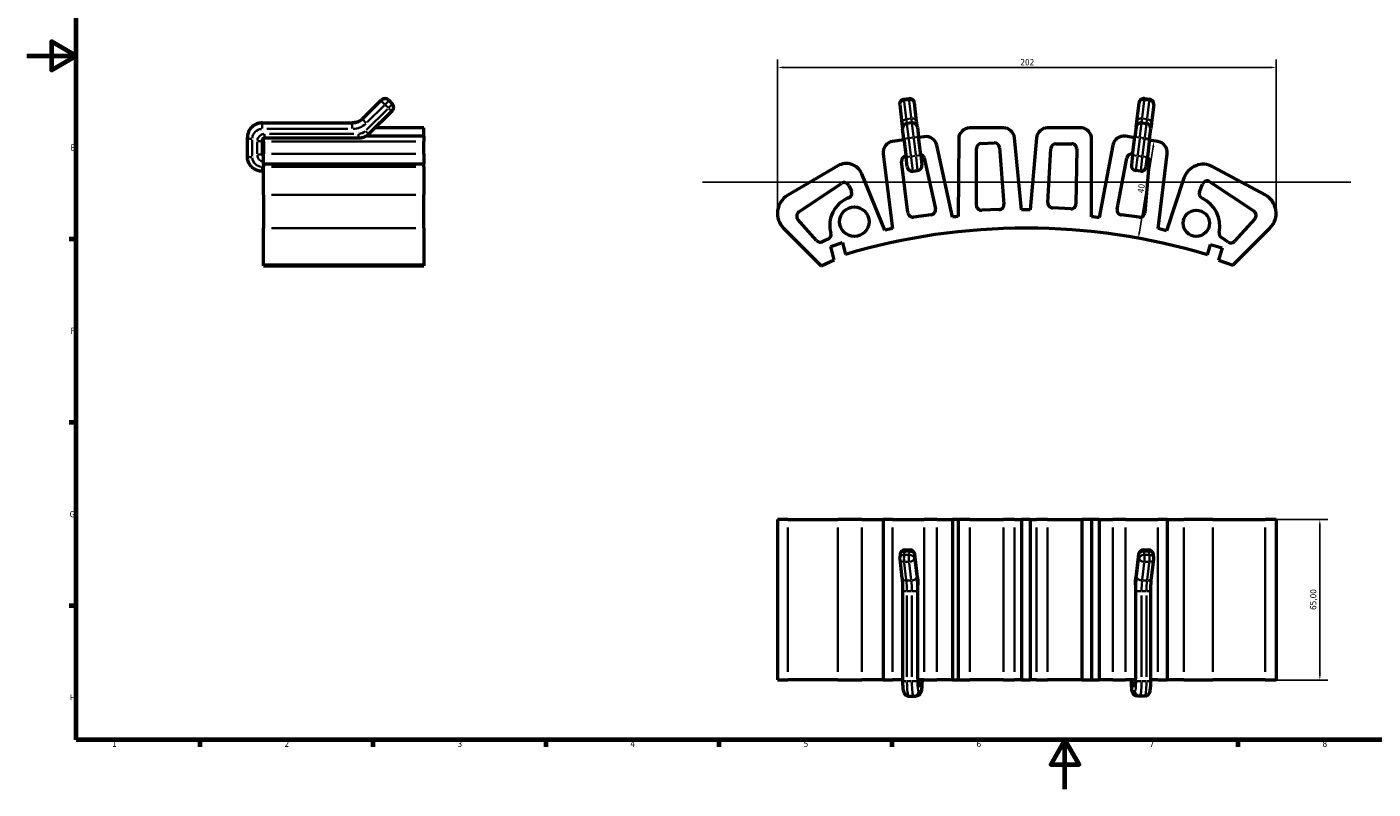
# Model space of a CAD drawing. Header units: millimetres. Extents: x 0 to 897, y 0 to 594.
# Tile 1 of 4: x 0 to 545, y 0 to 309. Entities that reach past the tile are written whole.
import ezdxf

# ---------------------------------------------------------------- set-up
doc = ezdxf.new("R2010")
doc.units = ezdxf.units.MM
for name, color, linetype, lineweight in [('Border (ISO)', 7, 'Continuous', 70), ('Dimension (ISO)', 7, 'Continuous', 25), ('Sketch Geometry (ISO)', 7, 'Continuous', 25), ('Visible (ISO)', 7, 'Continuous', 50), ('Visible Narrow (ISO)', 7, 'Continuous', 35)]:
    doc.layers.add(name, color=color, linetype=linetype, lineweight=lineweight)
doc.styles.add('Note Text (ISO)', font='tahoma.ttf')
doc.dimstyles.new('Default (ISO)', dxfattribs={"dimtxt": 2.5, "dimasz": 2.5, "dimexe": 3.175, "dimexo": 0, "dimgap": 0.762, "dimtad": 1, "dimrnd": 1e-08, "dimzin": 0, "dimtxsty": 'Note Text (ISO)', "dimcen": 0.09, "dimdle": 10, "dimclrd": 256, "dimclre": 256, "dimclrt": 256, "dimazin": 0, "dimtfac": 1.40208, "dimtmove": 0, "dimatfit": 3, "dimfxl": 1, "dimtolj": 1, "dimtzin": 0, "dimlwd": -1, "dimlwe": -1, "dimarcsym": 0})

# ---------------------------------------------------------------- blocks, each defined once
blk = doc.blocks.new('Borders Default Border')
at = {"layer": 'Border (ISO)'}
for p, q in [((20, 222.75), (17.1, 222.75)), ((20, 148.5), (17.1, 148.5)), ((20, 74.25), (17.1, 74.25)), ((70.08, 20), (70.08, 17.1)), ((140.17, 20), (140.17, 17.1)), ((210.25, 20), (210.25, 17.1)), ((280.33, 20), (280.33, 17.1)), ((350.42, 20), (350.42, 17.1)), ((490.58, 20), (490.58, 17.1))]:
    blk.add_line(p, q, dxfattribs=at)
at = {"layer": 'Border (ISO)', "flags": 128}
for points in [[(20, 20), (20, 574), (821, 574), (821, 20), (20, 20)], [(0, 297), (20, 297), (10, 302.77), (10, 291.23), (20, 297)], [(420.5, 0), (420.5, 20), (414.73, 10), (426.27, 10), (420.5, 20)]]:
    blk.add_lwpolyline(points, dxfattribs=at)
at = {"layer": 'Border (ISO)', "color": 232, "true_color": 0xca0064, "char_height": 2.5, "attachment_point": 7, "style": 'Note Text (ISO)'}
for s, insert in [('E', (17.64, 258.63)), ('F', (17.7, 184.38)), ('G', (17.31, 110.08)), ('H', (17.44, 35.88)), ('1', (34.48, 17.1)), ('2', (104.37, 17.1)), ('3', (174.43, 17.05)), ('4', (244.42, 17.1)), ('5', (314.64, 17.05)), ('6', (384.66, 17.05)), ('7', (454.77, 17.1)), ('8', (524.81, 17.04))]:
    blk.add_mtext(s, dxfattribs=dict(at, insert=insert))
blk = doc.blocks.new('*D6')
at = {"layer": 'Defpoints', "color": 0, "transparency": 16777216}
for p in [(451.85, 263.32), (445.48, 223.92), (450.24, 223.15)]:
    blk.add_point(p, dxfattribs=at)
at = {"layer": 'Dimension (ISO)', "transparency": 16777216}
for p, q in [((451.85, 263.32), (459.75, 262.04)), ((456.22, 260.08), (450.64, 225.62)), ((445.48, 223.92), (453.38, 222.65))]:
    blk.add_line(p, q, dxfattribs=at)
for points in [[(455.8, 260.15), (456.63, 260.01), (456.61, 262.55)], [(450.23, 225.69), (451.05, 225.55), (450.24, 223.15)]]:
    blk.add_solid(points, dxfattribs=at)
at = {"layer": 'Dimension (ISO)', "color": 232, "true_color": 0xca0064, "transparency": 16777216, "insert": (449.82, 241.64), "char_height": 2.5, "attachment_point": 1, "rotation": 80.8142, "style": 'Note Text (ISO)'}
blk.add_mtext('\\A1;40', dxfattribs=at)
blk = doc.blocks.new('*D7')
at = {"layer": 'Defpoints', "color": 0, "transparency": 16777216}
for p in [(501.57, 109.18), (501.57, 44.18), (523.73, 44.18)]:
    blk.add_point(p, dxfattribs=at)
at = {"layer": 'Dimension (ISO)', "transparency": 16777216}
for p, q in [((501.57, 109.18), (526.91, 109.18)), ((523.73, 106.68), (523.73, 46.68)), ((501.57, 44.18), (526.91, 44.18))]:
    blk.add_line(p, q, dxfattribs=at)
for points in [[(523.32, 106.68), (524.15, 106.68), (523.73, 109.18)], [(523.32, 46.68), (524.15, 46.68), (523.73, 44.18)]]:
    blk.add_solid(points, dxfattribs=at)
at = {"layer": 'Dimension (ISO)', "color": 232, "true_color": 0xca0064, "transparency": 16777216, "insert": (519.8, 72.55), "char_height": 2.5, "attachment_point": 1, "rotation": 90, "style": 'Note Text (ISO)'}
blk.add_mtext('\\A1;65,00', dxfattribs=at)
blk = doc.blocks.new('*D8')
at = {"layer": 'Defpoints', "color": 0, "transparency": 16777216}
for p in [(304.1, 292.29), (304.1, 234.29), (506.03, 233.21)]:
    blk.add_point(p, dxfattribs=at)
at = {"layer": 'Dimension (ISO)', "transparency": 16777216}
for p, q in [((304.1, 234.29), (304.1, 295.47)), ((506.03, 233.21), (506.03, 295.47)), ((503.53, 292.29), (306.6, 292.29))]:
    blk.add_line(p, q, dxfattribs=at)
for points in [[(306.6, 292.71), (306.6, 291.88), (304.1, 292.29)], [(503.53, 292.71), (503.53, 291.88), (506.03, 292.29)]]:
    blk.add_solid(points, dxfattribs=at)
at = {"layer": 'Dimension (ISO)', "color": 232, "true_color": 0xca0064, "transparency": 16777216, "insert": (402.42, 295.66), "char_height": 2.5, "attachment_point": 1, "style": 'Note Text (ISO)'}
blk.add_mtext('\\A1;202', dxfattribs=at)

msp = doc.modelspace()

# ---------------------------------------------------------------- linework, layer by layer
at = {"layer": 'Sketch Geometry (ISO)'}
msp.add_line((273.731, 245.823), (536.331, 245.823), dxfattribs=at)
at = {"layer": 'Visible (ISO)'}
for p, q in [((136.064, 271.609), (143.65, 279.139)), ((146.468, 279.139), (147.882, 277.735)), ((355.277, 279.462), (357.262, 279.705)), ((452.734, 279.705), (454.72, 279.462)), ((147.882, 274.654), (138.539, 265.379)), ((148.473, 276.315), (148.473, 276.073)), ((353.534, 277.235), (354.453, 269.705)), ((360.409, 270.432), (359.49, 277.962)), ((449.588, 270.432), (450.507, 277.962)), ((456.462, 277.235), (455.543, 269.705)), ((95.301, 269.863), (131.816, 269.863)), ((160.801, 267.826), (141.003, 267.826)), ((160.801, 264.487), (160.801, 267.826)), ((354.453, 269.705), (354.737, 267.379)), ((355.221, 263.408), (354.737, 267.379)), ((358.465, 269.849), (356.48, 269.606)), ((360.692, 268.106), (360.409, 270.432)), ((360.692, 268.106), (361.177, 264.135)), ((395.563, 267.826), (381.959, 267.826)), ((427.365, 267.826), (413.456, 267.826)), ((449.304, 268.106), (448.819, 264.135)), ((449.304, 268.106), (449.588, 270.432)), ((451.531, 269.849), (453.517, 269.606)), ((454.775, 263.408), (455.26, 267.379)), ((455.543, 269.705), (455.26, 267.379)), ((89.301, 263.651), (89.301, 263.893)), ((89.301, 256.242), (89.301, 263.651)), ((95.301, 262.658), (95.301, 257.234)), ((95.801, 262.303), (95.801, 263.505)), ((95.801, 262.303), (95.801, 257.324)), ((134.301, 263.636), (96.301, 263.636)), ((160.801, 264.487), (137.389, 264.487)), ((160.801, 264.429), (160.801, 264.487)), ((160.801, 264.429), (160.801, 262.303)), ((160.801, 257.324), (160.801, 262.303)), ((355.268, 263.028), (350.693, 262.352)), ((355.221, 263.408), (356.126, 255.999)), ((362.081, 256.726), (361.177, 264.135)), ((363.494, 264.244), (361.205, 263.906)), ((377.463, 263.366), (377.209, 231.964)), ((402.912, 234.682), (400.038, 263.772)), ((408.977, 263.731), (406.373, 234.671)), ((431.251, 231.848), (431.251, 263.366)), ((448.78, 263.816), (444.987, 264.429)), ((447.915, 256.726), (448.819, 264.135)), ((454.775, 263.408), (453.871, 255.999)), ((458.133, 262.303), (454.708, 262.857)), ((95.801, 253.085), (95.801, 257.324)), ((160.801, 257.324), (160.801, 253.085)), ((346.887, 257.359), (350.58, 227.105)), ((356.039, 256.492), (356.065, 256.496)), ((362.081, 256.726), (362.566, 252.756)), ((374.993, 231.689), (368.541, 260.77)), ((384.664, 236.421), (384.664, 259.494)), ((386.581, 261.493), (391.838, 261.712)), ((393.915, 259.875), (395.781, 236.917)), ((413.571, 237.547), (414.829, 259.527)), ((416.826, 261.413), (423.254, 261.413)), ((425.254, 259.385), (424.939, 237.024)), ((439.843, 260.817), (434.317, 231.454)), ((447.915, 256.726), (447.43, 252.756)), ((447.767, 257.229), (447.973, 257.2)), ((458.26, 227.06), (461.884, 257.324)), ((95.801, 253.085), (95.801, 252.1)), ((160.801, 253.085), (95.801, 253.085)), ((95.801, 240.692), (95.801, 252.1)), ((160.801, 252.1), (160.801, 253.085)), ((160.801, 252.1), (160.801, 240.692)), ((328.542, 252.453), (308.232, 240.543)), ((356.861, 233.461), (354.322, 254.268)), ((356.61, 252.029), (356.126, 255.999)), ((363.444, 255.645), (368.008, 235.069)), ((441.613, 234.916), (445.521, 255.619)), ((454.66, 254.335), (452.784, 233.445)), ((453.386, 252.029), (453.871, 255.999)), ((501.566, 240.692), (480.413, 252.1)), ((95.801, 250.271), (95.301, 250.271)), ((347.555, 226.348), (338.171, 249.203)), ((358.838, 250.286), (360.823, 250.528)), ((451.159, 250.286), (449.173, 250.528)), ((468.707, 247.457), (461.623, 226.156)), ((479.221, 246.03), (497.077, 234.02)), ((95.801, 240.692), (95.801, 227.201)), ((160.801, 227.201), (160.801, 240.692)), ((312.692, 233.756), (329.977, 245.33)), ((332.915, 244.486), (333.955, 242.165)), ((475.03, 241.925), (476.236, 245.084)), ((393.881, 234.757), (386.758, 234.423)), ((422.836, 235.055), (415.464, 235.436)), ((319.854, 222.184), (312.303, 230.774)), ((366.313, 232.653), (359.103, 231.72)), ((450.539, 231.64), (443.325, 232.561)), ((497.447, 231.023), (489.222, 221.88)), ((95.801, 212.154), (95.801, 227.201)), ((160.801, 227.201), (160.801, 212.154)), ((306.521, 227.201), (321.794, 211.927)), ((350.58, 227.105), (347.555, 226.348)), ((461.623, 226.156), (458.26, 227.06)), ((488.495, 212.154), (503.542, 227.201)), ((324.573, 222.755), (322.175, 221.68)), ((325.647, 219.73), (330.37, 221.438)), ((326.988, 214.388), (325.647, 219.73)), ((330.37, 221.438), (331.592, 216.57)), ((478.178, 216.409), (479.401, 220.588)), ((479.401, 220.588), (484.138, 219.202)), ((484.138, 219.202), (482.675, 214.203)), ((486.619, 221.558), (483.839, 223.428)), ((321.794, 211.927), (326.988, 214.388)), ((482.675, 214.203), (488.495, 212.154)), ((160.801, 212.154), (95.801, 212.154)), ((95.801, 211.927), (95.801, 212.154)), ((95.801, 211.927), (160.801, 211.927)), ((160.801, 212.154), (160.801, 211.927)), ((308.232, 109.182), (304.031, 109.182)), ((304.031, 109.182), (304.031, 44.182)), ((308.232, 109.182), (328.542, 109.182)), ((338.171, 109.182), (328.542, 109.182)), ((338.171, 109.182), (346.854, 109.182)), ((350.693, 109.182), (346.854, 109.182)), ((346.854, 109.182), (346.854, 44.182)), ((350.693, 109.182), (363.494, 109.182)), ((368.541, 109.182), (363.494, 109.182)), ((368.541, 109.182), (374.993, 109.182)), ((377.209, 109.182), (374.993, 109.182)), ((374.993, 109.182), (374.993, 44.182)), ((377.209, 109.182), (377.463, 109.182)), ((377.209, 109.182), (377.209, 44.182)), ((381.959, 109.182), (377.463, 109.182)), ((381.959, 109.182), (395.563, 109.182)), ((400.038, 109.182), (395.563, 109.182)), ((400.038, 109.182), (402.912, 109.182)), ((406.373, 109.182), (402.912, 109.182)), ((402.912, 109.182), (402.912, 44.182)), ((406.373, 109.182), (408.977, 109.182)), ((406.373, 109.182), (406.373, 44.182)), ((413.456, 109.182), (408.977, 109.182)), ((413.456, 109.182), (427.365, 109.182)), ((431.251, 109.182), (427.365, 109.182)), ((427.365, 109.182), (427.365, 44.182)), ((434.317, 109.182), (431.251, 109.182)), ((431.251, 109.182), (431.251, 44.182)), ((434.317, 109.182), (439.843, 109.182)), ((434.317, 109.182), (434.317, 44.182)), ((444.987, 109.182), (439.843, 109.182)), ((444.987, 109.182), (458.133, 109.182)), ((461.916, 109.182), (458.133, 109.182)), ((461.916, 109.182), (468.707, 109.182)), ((461.916, 109.182), (461.916, 44.182)), ((480.413, 109.182), (468.707, 109.182)), ((480.413, 109.182), (501.566, 109.182)), ((506.031, 109.182), (501.566, 109.182)), ((506.031, 109.182), (506.031, 44.182)), ((353.705, 95.094), (353.534, 93.68)), ((353.534, 93.199), (354.453, 85.613)), ((355.69, 96.854), (357.676, 96.854)), ((360.793, 85.751), (359.661, 95.094)), ((450.335, 95.094), (449.203, 85.751)), ((452.321, 96.854), (454.306, 96.854)), ((455.544, 85.613), (456.463, 93.199)), ((456.463, 93.68), (456.291, 95.094)), ((360.949, 44.682), (360.949, 82.682)), ((449.047, 82.682), (449.047, 44.682)), ((354.722, 80.197), (354.722, 43.682)), ((455.274, 43.682), (455.274, 80.197)), ((304.031, 44.182), (308.232, 44.182)), ((328.542, 44.182), (308.232, 44.182)), ((328.542, 44.182), (338.171, 44.182)), ((346.854, 44.182), (338.171, 44.182)), ((346.854, 44.182), (350.693, 44.182)), ((354.722, 44.182), (350.693, 44.182)), ((363.494, 44.182), (360.955, 44.182)), ((362.581, 43.682), (362.581, 44.182)), ((363.494, 44.182), (368.541, 44.182)), ((374.993, 44.182), (368.541, 44.182)), ((374.993, 44.182), (377.209, 44.182)), ((377.463, 44.182), (377.209, 44.182)), ((377.463, 44.182), (381.959, 44.182)), ((395.563, 44.182), (381.959, 44.182)), ((395.563, 44.182), (400.038, 44.182)), ((402.912, 44.182), (400.038, 44.182)), ((402.912, 44.182), (406.373, 44.182)), ((408.977, 44.182), (406.373, 44.182)), ((408.977, 44.182), (413.456, 44.182)), ((427.365, 44.182), (413.456, 44.182)), ((427.365, 44.182), (431.251, 44.182)), ((431.251, 44.182), (434.317, 44.182)), ((439.843, 44.182), (434.317, 44.182)), ((439.843, 44.182), (444.987, 44.182)), ((449.041, 44.182), (444.987, 44.182)), ((447.416, 44.182), (447.416, 43.682)), ((458.133, 44.182), (455.274, 44.182)), ((458.133, 44.182), (461.916, 44.182)), ((468.707, 44.182), (461.916, 44.182)), ((468.707, 44.182), (480.413, 44.182)), ((501.566, 44.182), (480.413, 44.182)), ((501.566, 44.182), (506.031, 44.182)), ((357.207, 37.682), (359.192, 37.682)), ((359.192, 37.682), (360.096, 37.682)), ((450.804, 37.682), (449.9, 37.682)), ((452.79, 37.682), (450.804, 37.682))]:
    msp.add_line(p, q, dxfattribs=at)
for centre, radius in [((335.179, 229.81), 5.973), ((473.691, 229.187), 5.308)]:
    msp.add_circle(centre, radius, dxfattribs=at)
for centre, radius, start, end in [((145.059, 277.719), 2, 45.2118, 134.7882), ((355.519, 277.477), 2, 96.95855, 186.95855), ((357.504, 277.719), 2, 6.95855, 96.95855), ((452.492, 277.719), 2, 83.04145, 173.04145), ((454.477, 277.477), 2, 353.04145, 83.04145), ((146.473, 276.315), 2, 0, 45.2118), ((146.473, 276.073), 2, 314.7882, 0), ((356.722, 267.621), 2, 96.95855, 186.95855), ((358.707, 267.863), 2, 6.95855, 96.95855), ((381.959, 263.33), 4.496, 90, 179.53727), ((395.563, 263.33), 4.496, 5.64359, 90), ((413.456, 263.33), 4.496, 90, 174.87878), ((426.749, 263.366), 4.502, 0, 82.12771), ((451.289, 267.863), 2, 83.04145, 173.04145), ((453.274, 267.621), 2, 353.04145, 83.04145), ((351.351, 257.904), 4.496, 98.40689, 186.95855), ((364.152, 259.796), 4.496, 12.50825, 98.40689), ((444.268, 259.985), 4.502, 80.81421, 169.34225), ((457.414, 257.859), 4.502, 353.17101, 80.81421), ((356.307, 254.51), 2, 97.71216, 186.95855), ((361.491, 255.212), 2, 12.50825, 74.33993), ((386.664, 259.494), 2, 92.38497, 180), ((391.921, 259.713), 2, 4.64612, 92.38497), ((416.826, 259.413), 2, 90, 176.72312), ((423.254, 259.413), 2, 359.19345, 90), ((447.487, 255.248), 2, 81.92971, 169.3097), ((331.946, 246.648), 6.73, 22.32028, 120.38682), ((358.595, 252.271), 2, 186.95855, 276.95855), ((360.581, 252.513), 2, 276.95855, 6.95855), ((449.416, 252.513), 2, 173.04145, 263.04145), ((451.401, 252.271), 2, 263.04145, 353.04145), ((452.668, 254.514), 2, 354.86725, 52.59708), ((476.51, 244.862), 8.223, 61.66316, 161.60464), ((331.09, 243.668), 2, 24.14609, 123.80423), ((478.104, 244.371), 2, 56.07464, 159.09943), ((312.531, 233.211), 8.5, 120.38682, 225), ((332.13, 241.347), 2, 291.04371, 24.14609), ((476.898, 241.212), 2, 159.09943, 244.26987), ((497.531, 233.211), 8.5, 315, 61.66316), ((337.119, 228.379), 11.894, 111.04371, 195.8698), ((366.056, 234.636), 2, 277.37218, 12.50825), ((386.664, 236.421), 2, 180, 272.68267), ((393.787, 236.755), 2, 272.68267, 4.64612), ((403.946, 7.359), 227.325, 89.38833, 90.26063), ((415.568, 237.433), 2, 176.72312, 267.04407), ((422.939, 237.052), 2, 267.04407, 359.19345), ((443.578, 234.545), 2, 169.3097, 262.73062), ((470.502, 227.941), 12.732, 348.83187, 64.26987), ((313.805, 232.094), 2, 123.80423, 221.32224), ((358.847, 233.703), 2, 186.95855, 277.37218), ((403.946, 7.359), 226.191, 96.78848, 97.35433), ((403.946, 7.359), 226.144, 82.28186, 83.06514), ((450.792, 233.624), 2, 262.73062, 354.86725), ((495.961, 232.361), 2, 318.02498, 56.07464), ((323.755, 224.58), 2, 294.14609, 15.8698), ((404.615, -28.794), 256, 73.30046, 106.57359), ((484.955, 225.087), 2, 168.83187, 236.07464), ((321.356, 223.505), 2, 221.32224, 294.14609), ((487.735, 223.217), 2, 236.07464, 318.02498), ((355.519, 93.44), 2, 173.09221, 186.90779), ((355.69, 94.854), 2, 90, 173.09221), ((357.676, 94.854), 2, 6.90779, 90), ((452.321, 94.854), 2, 90, 173.09221), ((454.306, 94.854), 2, 6.90779, 90), ((454.477, 93.44), 2, 353.09221, 6.90779)]:
    msp.add_arc(centre, radius, start, end, dxfattribs=at)
for points, knots in [([(95.301, 269.863), (94.675, 269.863), (94.048, 269.765), (92.855, 269.38), (92.289, 269.094), (91.272, 268.361), (90.822, 267.914), (90.081, 266.902), (89.791, 266.338), (89.401, 265.146), (89.301, 264.52), (89.301, 263.893)], [4.712389, 4.712389, 4.712389, 4.712389, 5.0265482, 5.0265482, 5.3407075, 5.3407075, 5.6548668, 5.6548668, 5.969026, 5.969026, 6.2831853, 6.2831853, 6.2831853, 6.2831853]), ([(136.064, 271.609), (135.842, 271.389), (135.603, 271.186), (135.094, 270.819), (134.826, 270.655), (134.265, 270.372), (133.974, 270.252), (133.375, 270.059), (133.068, 269.986), (132.446, 269.888), (132.131, 269.863), (131.816, 269.863)], [3.92699082, 3.92699082, 3.92699082, 3.92699082, 4.08407045, 4.08407045, 4.24115008, 4.24115008, 4.39822972, 4.39822972, 4.55530935, 4.55530935, 4.71238898, 4.71238898, 4.71238898, 4.71238898]), ([(96.301, 263.636), (96.199, 263.636), (96.096, 263.62), (95.9, 263.559), (95.807, 263.514), (95.638, 263.397), (95.562, 263.324), (95.437, 263.161), (95.389, 263.07), (95.322, 262.878), (95.304, 262.778), (95.302, 262.671), (95.301, 262.664), (95.301, 262.658)], [4.712389, 4.712389, 4.712389, 4.712389, 5.0156264, 5.0156264, 5.3215753, 5.3215753, 5.6352062, 5.6352062, 5.9493654, 5.9493654, 6.2635247, 6.2635247, 6.2831853, 6.2831853, 6.2831853, 6.2831853]), ([(138.539, 265.379), (138.316, 265.159), (138.077, 264.955), (137.568, 264.589), (137.3, 264.425), (136.74, 264.143), (136.45, 264.023), (135.853, 263.831), (135.547, 263.758), (134.928, 263.66), (134.615, 263.636), (134.301, 263.636)], [3.92699082, 3.92699082, 3.92699082, 3.92699082, 4.08407045, 4.08407045, 4.24115008, 4.24115008, 4.39822972, 4.39822972, 4.55530935, 4.55530935, 4.71238898, 4.71238898, 4.71238898, 4.71238898]), ([(95.801, 256.63), (95.775, 256.645), (95.749, 256.661), (95.638, 256.738), (95.562, 256.81), (95.437, 256.974), (95.389, 257.065), (95.322, 257.256), (95.304, 257.357), (95.302, 257.464), (95.301, 257.47), (95.301, 257.477)], [5.2296274, 5.2296274, 5.2296274, 5.2296274, 5.3215753, 5.3215753, 5.6352062, 5.6352062, 5.9493654, 5.9493654, 6.2635247, 6.2635247, 6.2831853, 6.2831853, 6.2831853, 6.2831853]), ([(95.301, 250.271), (94.675, 250.271), (94.048, 250.37), (92.855, 250.754), (92.289, 251.041), (91.272, 251.774), (90.822, 252.221), (90.081, 253.232), (89.791, 253.797), (89.401, 254.988), (89.301, 255.615), (89.301, 256.242)], [4.712389, 4.712389, 4.712389, 4.712389, 5.0265482, 5.0265482, 5.3407075, 5.3407075, 5.6548668, 5.6548668, 5.969026, 5.969026, 6.2831853, 6.2831853, 6.2831853, 6.2831853]), ([(354.453, 85.613), (354.485, 85.342), (354.516, 85.044), (354.573, 84.404), (354.598, 84.063), (354.642, 83.348), (354.661, 82.975), (354.691, 82.206), (354.703, 81.811), (354.718, 81.009), (354.722, 80.603), (354.722, 80.197)], [3.92699082, 3.92699082, 3.92699082, 3.92699082, 4.08407045, 4.08407045, 4.24115008, 4.24115008, 4.39822972, 4.39822972, 4.55530935, 4.55530935, 4.71238898, 4.71238898, 4.71238898, 4.71238898]), ([(360.793, 85.751), (360.814, 85.578), (360.833, 85.397), (360.866, 85.02), (360.88, 84.824), (360.905, 84.419), (360.916, 84.21), (360.933, 83.784), (360.939, 83.566), (360.947, 83.126), (360.949, 82.904), (360.949, 82.682)], [3.92699082, 3.92699082, 3.92699082, 3.92699082, 4.08407045, 4.08407045, 4.24115008, 4.24115008, 4.39822972, 4.39822972, 4.55530935, 4.55530935, 4.71238898, 4.71238898, 4.71238898, 4.71238898]), ([(449.047, 82.682), (449.047, 82.904), (449.049, 83.126), (449.057, 83.566), (449.064, 83.784), (449.08, 84.21), (449.091, 84.419), (449.116, 84.824), (449.13, 85.02), (449.164, 85.397), (449.182, 85.578), (449.203, 85.751)], [1.57079633, 1.57079633, 1.57079633, 1.57079633, 1.72787596, 1.72787596, 1.88495559, 1.88495559, 2.04203522, 2.04203522, 2.19911486, 2.19911486, 2.35619449, 2.35619449, 2.35619449, 2.35619449]), ([(455.274, 80.197), (455.274, 80.603), (455.278, 81.009), (455.294, 81.811), (455.305, 82.206), (455.335, 82.975), (455.354, 83.348), (455.398, 84.063), (455.424, 84.404), (455.48, 85.044), (455.511, 85.342), (455.544, 85.613)], [1.57079633, 1.57079633, 1.57079633, 1.57079633, 1.72787596, 1.72787596, 1.88495559, 1.88495559, 2.04203522, 2.04203522, 2.19911486, 2.19911486, 2.35619449, 2.35619449, 2.35619449, 2.35619449]), ([(354.722, 43.682), (354.722, 43.238), (354.73, 42.794), (354.764, 41.941), (354.789, 41.533), (354.855, 40.779), (354.896, 40.434), (355.002, 39.801), (355.053, 39.527), (355.235, 39.039), (355.298, 38.885), (355.531, 38.518), (355.672, 38.315), (356.144, 37.964), (356.383, 37.829), (356.845, 37.707), (357.026, 37.682), (357.207, 37.682)], [4.712389, 4.712389, 4.712389, 4.712389, 5.0265482, 5.0265482, 5.3407075, 5.3407075, 5.6548668, 5.6548668, 5.969026, 5.969026, 6.0952457, 6.0952457, 6.1932079, 6.1932079, 6.2512488, 6.2512488, 6.2831853, 6.2831853, 6.2831853, 6.2831853]), ([(362.581, 43.682), (362.581, 43.238), (362.572, 42.794), (362.539, 41.941), (362.514, 41.533), (362.447, 40.779), (362.406, 40.434), (362.301, 39.801), (362.25, 39.527), (362.068, 39.039), (362.005, 38.885), (361.771, 38.518), (361.63, 38.315), (361.159, 37.964), (360.92, 37.829), (360.457, 37.707), (360.277, 37.682), (360.096, 37.682)], [4.712389, 4.712389, 4.712389, 4.712389, 5.0265482, 5.0265482, 5.3407075, 5.3407075, 5.6548668, 5.6548668, 5.969026, 5.969026, 6.0952457, 6.0952457, 6.1932079, 6.1932079, 6.2512488, 6.2512488, 6.2831853, 6.2831853, 6.2831853, 6.2831853]), ([(360.949, 44.682), (360.949, 44.412), (360.954, 44.141), (360.973, 43.634), (360.987, 43.397), (361.019, 42.997), (361.037, 42.829), (361.069, 42.597), (361.083, 42.519), (361.093, 42.473), (361.095, 42.466), (361.095, 42.466)], [4.712389, 4.712389, 4.712389, 4.712389, 5.0068786, 5.0068786, 5.2957703, 5.2957703, 5.5631003, 5.5631003, 5.7793755, 5.7793755, 5.8519266, 5.8519266, 5.8519266, 5.8519266]), ([(449.9, 37.682), (449.675, 37.682), (449.451, 37.722), (449.042, 37.856), (448.864, 37.953), (448.541, 38.177), (448.415, 38.303), (448.187, 38.567), (448.108, 38.695), (447.953, 38.976), (447.9, 39.111), (447.744, 39.554), (447.692, 39.818), (447.59, 40.434), (447.549, 40.779), (447.483, 41.533), (447.458, 41.941), (447.424, 42.794), (447.416, 43.238), (447.416, 43.682)], [0, 0, 0, 0, 0.0398126, 0.0398126, 0.0835975, 0.0835975, 0.1394594, 0.1394594, 0.2156004, 0.2156004, 0.3312312, 0.3312312, 0.6283852, 0.6283852, 0.9425445, 0.9425445, 1.2567037, 1.2567037, 1.5707963, 1.5707963, 1.5707963, 1.5707963]), ([(448.901, 42.466), (448.901, 42.466), (448.905, 42.48), (448.916, 42.538), (448.926, 42.593), (448.95, 42.753), (448.964, 42.872), (448.993, 43.174), (449.007, 43.367), (449.031, 43.807), (449.04, 44.058), (449.046, 44.436), (449.047, 44.559), (449.047, 44.682)], [0.4312587, 0.4312587, 0.4312587, 0.4312587, 0.5380124, 0.5380124, 0.6914156, 0.6914156, 0.8993615, 0.8993615, 1.1544328, 1.1544328, 1.4368925, 1.4368925, 1.5707963, 1.5707963, 1.5707963, 1.5707963]), ([(452.79, 37.682), (453.015, 37.682), (453.239, 37.722), (453.648, 37.856), (453.826, 37.953), (454.149, 38.177), (454.275, 38.303), (454.502, 38.567), (454.582, 38.695), (454.737, 38.976), (454.79, 39.111), (454.946, 39.554), (454.997, 39.818), (455.1, 40.434), (455.141, 40.779), (455.207, 41.533), (455.232, 41.941), (455.266, 42.794), (455.274, 43.238), (455.274, 43.682)], [0, 0, 0, 0, 0.0398126, 0.0398126, 0.0835975, 0.0835975, 0.1394594, 0.1394594, 0.2156004, 0.2156004, 0.3312312, 0.3312312, 0.6283852, 0.6283852, 0.9425445, 0.9425445, 1.2567037, 1.2567037, 1.5707963, 1.5707963, 1.5707963, 1.5707963])]:
    msp.add_open_spline(points, degree=3, knots=knots, dxfattribs=at)
at = {"layer": 'Visible Narrow (ISO)'}
for p, q in [((143.265, 278.747), (136.438, 271.97)), ((136.438, 271.727), (143.265, 278.504)), ((143.645, 278.893), (143.645, 279.111)), ((146.473, 279.111), (146.473, 278.893)), ((147.817, 277.789), (146.544, 279.053)), ((146.544, 278.811), (147.817, 277.547)), ((355.277, 279.461), (355.341, 278.935)), ((356.221, 271.727), (355.394, 278.504)), ((355.447, 278.893), (357.234, 279.111)), ((357.326, 279.177), (357.262, 279.703)), ((357.379, 278.747), (358.206, 271.97)), ((452.617, 278.747), (451.79, 271.97)), ((452.67, 279.177), (452.734, 279.703)), ((454.549, 278.893), (452.763, 279.111)), ((453.775, 271.727), (454.603, 278.504)), ((454.719, 279.461), (454.655, 278.935)), ((137.597, 267.02), (146.006, 275.367)), ((144.68, 276.858), (137.852, 270.081)), ((146.402, 275.901), (145.13, 277.164)), ((147.887, 277.489), (147.887, 277.707)), ((95.301, 269.85), (95.301, 269.863)), ((95.301, 269.837), (95.301, 269.619)), ((95.301, 269.581), (95.301, 267.535)), ((129.99, 269.849), (97.127, 269.849)), ((97.127, 269.606), (129.99, 269.606)), ((129.99, 267.379), (97.127, 267.379)), ((131.816, 269.85), (131.816, 269.863)), ((131.816, 269.619), (131.816, 269.837)), ((131.816, 269.581), (131.816, 267.535)), ((136.059, 271.581), (136.059, 271.363)), ((356.479, 269.611), (356.286, 271.189)), ((358.153, 271.581), (356.366, 271.363)), ((356.482, 269.588), (357.149, 264.118)), ((358.272, 271.431), (358.464, 269.853)), ((359.135, 264.36), (358.467, 269.83)), ((450.861, 264.36), (451.529, 269.83)), ((451.724, 271.431), (451.532, 269.853)), ((451.844, 271.581), (453.63, 271.363)), ((453.514, 269.588), (452.847, 264.118)), ((453.517, 269.611), (453.71, 271.189)), ((91.301, 263.038), (91.301, 256.37)), ((93.301, 257.263), (93.301, 262.145)), ((96.301, 263.641), (96.301, 265.251)), ((98.201, 265.394), (132.401, 265.394)), ((157.551, 262.303), (99.051, 262.303)), ((134.301, 263.641), (134.301, 265.251)), ((159.626, 264.429), (138.466, 264.429)), ((355.227, 263.409), (357.051, 263.632)), ((358.066, 256.612), (357.252, 263.28)), ((357.306, 263.663), (359.093, 263.881)), ((359.237, 263.522), (360.051, 256.854)), ((359.348, 263.912), (361.171, 264.135)), ((450.649, 263.912), (448.825, 264.135)), ((450.759, 263.522), (449.945, 256.854)), ((452.69, 263.663), (450.904, 263.881)), ((451.931, 256.612), (452.745, 263.28)), ((454.769, 263.409), (452.945, 263.632)), ((157.551, 257.324), (99.051, 257.324)), ((359.997, 256.472), (358.21, 256.254)), ((360.252, 256.503), (362.075, 256.725)), ((449.744, 256.503), (447.921, 256.725)), ((449.999, 256.472), (451.786, 256.254)), ((95.301, 250.276), (95.301, 251.886)), ((95.326, 252.029), (95.776, 252.029)), ((157.551, 252.1), (99.051, 252.1)), ((357.955, 256.223), (356.132, 256)), ((358.168, 255.774), (358.835, 250.304)), ((360.821, 250.546), (360.153, 256.017)), ((449.176, 250.546), (449.843, 256.017)), ((451.828, 255.774), (451.161, 250.304)), ((452.041, 256.223), (453.865, 256)), ((157.551, 240.692), (99.051, 240.692)), ((157.551, 227.201), (99.051, 227.201)), ((308.232, 105.932), (308.232, 47.432)), ((328.542, 105.932), (328.542, 47.432)), ((338.171, 105.932), (338.171, 47.432)), ((350.693, 105.932), (350.693, 47.432)), ((363.494, 105.932), (363.494, 47.432)), ((368.541, 105.932), (368.541, 47.432)), ((377.463, 105.932), (377.463, 47.432)), ((381.959, 105.932), (381.959, 47.432)), ((395.563, 105.932), (395.563, 47.432)), ((400.038, 105.932), (400.038, 47.432)), ((408.977, 105.932), (408.977, 47.432)), ((413.456, 105.932), (413.456, 47.432)), ((439.843, 105.932), (439.843, 47.432)), ((444.987, 105.932), (444.987, 47.432)), ((458.133, 105.932), (458.133, 47.432)), ((468.707, 105.932), (468.707, 47.432)), ((480.413, 105.932), (480.413, 47.432)), ((501.566, 105.932), (501.566, 47.432)), ((355.356, 94.925), (355.51, 96.197)), ((357.234, 94.854), (355.447, 94.854)), ((355.618, 96.268), (357.405, 96.268)), ((357.496, 96.197), (357.342, 94.925)), ((359.498, 93.51), (359.652, 94.783)), ((360.363, 86.233), (359.535, 93.06)), ((359.717, 94.387), (360.736, 85.978)), ((450.279, 94.387), (449.26, 85.978)), ((449.634, 86.233), (450.461, 93.06)), ((450.498, 93.51), (450.344, 94.783)), ((452.501, 96.197), (452.655, 94.925)), ((454.378, 96.268), (452.591, 96.268)), ((452.763, 94.854), (454.549, 94.854)), ((454.64, 94.925), (454.486, 96.197)), ((356.221, 84.819), (355.394, 91.646)), ((355.447, 92.025), (357.234, 92.025)), ((357.379, 91.646), (358.206, 84.819)), ((452.617, 91.646), (451.79, 84.819)), ((454.549, 92.025), (452.763, 92.025)), ((453.775, 84.819), (454.603, 91.646)), ((358.153, 84.44), (356.366, 84.44)), ((360.949, 82.682), (360.936, 82.682)), ((449.047, 82.682), (449.06, 82.682)), ((451.844, 84.44), (453.63, 84.44)), ((356.337, 80.197), (354.727, 80.197)), ((356.48, 45.508), (356.48, 78.371)), ((356.579, 80.197), (358.366, 80.197)), ((358.465, 78.371), (358.465, 45.508)), ((358.621, 80.197), (360.667, 80.197)), ((360.692, 45.508), (360.692, 78.371)), ((360.935, 80.782), (360.935, 46.582)), ((449.061, 80.782), (449.061, 46.582)), ((449.304, 45.508), (449.304, 78.371)), ((451.375, 80.197), (449.329, 80.197)), ((451.531, 78.371), (451.531, 45.508)), ((453.417, 80.197), (451.631, 80.197)), ((453.517, 45.508), (453.517, 78.371)), ((453.66, 80.197), (455.269, 80.197)), ((356.337, 43.682), (354.727, 43.682)), ((358.366, 43.682), (356.579, 43.682)), ((358.621, 43.682), (360.667, 43.682)), ((360.936, 44.682), (360.949, 44.682)), ((362.566, 44.157), (362.566, 43.707)), ((362.581, 43.682), (362.567, 43.682)), ((447.416, 43.682), (447.429, 43.682)), ((447.43, 44.157), (447.43, 43.707)), ((449.06, 44.682), (449.047, 44.682)), ((451.375, 43.682), (449.329, 43.682)), ((451.631, 43.682), (453.417, 43.682)), ((453.66, 43.682), (455.269, 43.682)), ((362.036, 39.682), (361.222, 39.682)), ((361.331, 41.682), (361.927, 41.682)), ((447.96, 39.682), (448.774, 39.682)), ((448.665, 41.682), (448.069, 41.682))]:
    msp.add_line(p, q, dxfattribs=at)
for centre, major_axis, ratio, start_param, end_param in [((145.059, 277.719), (-1.409, 1.419), 0.0856668, 0.0043045, 0.0817848), ((145.059, 277.477), (-1.409, 1.419), 0.0856668, 0.164629, 1.5783457), ((145.059, 277.719), (-2, 0), 0.9926341, 4.0055306, 5.4192473), ((145.059, 277.477), (2, 0), 0.9926341, 0.863938, 2.2776547), ((145.059, 277.477), (1.409, 1.419), 0.0856668, 4.7048396, 6.1185563), ((145.059, 277.719), (1.409, 1.419), 0.0856668, 6.2014006, 6.2788808), ((355.519, 277.477), (-1.985, -0.242), 0.7071068, 4.7909288, 6.2046455), ((357.504, 277.719), (1.985, 0.242), 0.7071068, 0.0785398, 1.4922565), ((452.492, 277.719), (-1.985, 0.242), 0.7071068, 4.7909288, 6.2046455), ((454.477, 277.477), (1.985, -0.242), 0.7071068, 0.0785398, 1.4922565), ((146.473, 276.073), (1.409, -1.419), 0.0856668, 4.8727135, 6.20895), ((146.473, 276.073), (1.409, 1.419), 0.0856668, 4.7048396, 6.1185563), ((146.473, 276.315), (1.409, 1.419), 0.0856668, 6.2014006, 6.2788808), ((146.473, 276.315), (2, 0), 0.9926341, 0.0392699, 0.7461283), ((146.473, 276.073), (2, 0), 0.9926341, 0.0392699, 0.7461283), ((95.301, 263.893), (-6, 0), 0.9926341, 4.7909288, 6.2046455), ((95.301, 263.651), (-6, 0), 0.9926341, 4.7909288, 6.2046455), ((95.301, 263.408), (-4, 0), 0.9926341, 4.7909288, 6.2046455), ((131.816, 275.805), (-6, 0), 0.9926341, 1.6100662, 2.3169246), ((131.816, 275.562), (6, 0), 0.9926341, 4.7516589, 5.4585172), ((131.816, 275.32), (-8, 0), 0.9926341, 1.6100662, 2.3169246), ((137.473, 270.189), (-1.409, 1.419), 0.0856668, 0.0043045, 0.0817848), ((137.473, 269.947), (-1.409, 1.419), 0.0856668, 0.164629, 1.5783457), ((356.438, 269.947), (-1.985, -0.242), 0.7071068, 4.7909288, 6.2046455), ((358.423, 270.189), (1.985, 0.242), 0.7071068, 0.0785398, 1.4922565), ((451.573, 270.189), (-1.985, 0.242), 0.7071068, 4.7909288, 6.2046455), ((453.558, 269.947), (1.985, -0.242), 0.7071068, 0.0785398, 1.4922565), ((91.301, 263.651), (-2, 0), 0.1211512, 0.0785398, 1.4922565), ((96.301, 262.416), (-3, 0), 0.9926341, 4.7909288, 6.2046455), ((93.301, 262.658), (2, 0), 0.1211512, 4.7909288, 6.2046455), ((134.301, 269.364), (4, 0), 0.9926341, 4.7516589, 5.4585172), ((137.13, 266.799), (1.409, -1.419), 0.0856668, 4.8727135, 6.20895), ((96.301, 256.992), (-3, 0), 0.9926341, 0.0701674, 1.3331808), ((93.301, 257.234), (2, 0), 0.1211512, 4.7909288, 6.2046455), ((96.301, 257.477), (-1, 0), 0.9926341, 0.0523599, 0.9948377), ((96.301, 257.234), (-1, 0), 0.9926341, 0.0523599, 0.9948377), ((91.301, 256.242), (-2, 0), 0.1211512, 0.0785398, 1.4922565), ((95.301, 255.999), (-4, 0), 0.9926341, 0.0785398, 1.4922565), ((355.519, 93.44), (-1.985, 0.241), 0.7018983, 4.9533037, 6.2131915), ((355.519, 93.44), (-1.985, -0.241), 0.7018983, 0.0699938, 1.3298816), ((355.69, 94.854), (-1.985, 0.241), 0.7018983, 4.9533037, 6.2131915), ((355.519, 93.44), (0, 2), 0.1211512, 0.863938, 2.2776547), ((355.69, 94.854), (0, 2), 0.1211512, 0.0392699, 0.7461283), ((357.504, 93.44), (0, -2), 0.1211512, 4.0055306, 5.4192473), ((357.504, 93.44), (1.985, -0.241), 0.7018983, 0.2494608, 1.6631774), ((357.504, 93.44), (1.985, 0.241), 0.7018983, 4.6200079, 6.0337246), ((357.676, 94.854), (0, 2), 0.1211512, 0.0392699, 0.7461283), ((357.676, 94.854), (1.985, -0.241), 0.7018983, 0.2494608, 1.6631774), ((357.676, 94.854), (1.985, 0.241), 0.7018983, 6.1208104, 6.2746393), ((452.321, 94.854), (-1.985, 0.241), 0.7018983, 0.008546, 0.1623749), ((452.321, 94.854), (-1.985, -0.241), 0.7018983, 4.6200079, 6.0337246), ((452.492, 93.44), (-1.985, -0.241), 0.7018983, 4.6200079, 6.0337246), ((452.492, 93.44), (-1.985, 0.241), 0.7018983, 0.2494608, 1.6631774), ((452.321, 94.854), (0, 2), 0.1211512, 5.5370571, 6.2439154), ((452.492, 93.44), (0, -2), 0.1211512, 0.863938, 2.2776547), ((454.306, 94.854), (0, 2), 0.1211512, 5.5370571, 6.2439154), ((454.306, 94.854), (1.985, 0.241), 0.7018983, 0.0699938, 1.3298816), ((454.477, 93.44), (0, 2), 0.1211512, 4.0055306, 5.4192473), ((454.477, 93.44), (1.985, 0.241), 0.7018983, 0.0699938, 1.3298816), ((454.477, 93.44), (1.985, -0.241), 0.7018983, 4.9533037, 6.2131915), ((356.438, 85.854), (-1.985, -0.241), 0.7018983, 0.0699938, 1.3298816), ((355.753, 80.197), (0, 6), 0.1211512, 4.7516589, 5.4585172), ((357.738, 80.197), (0, -6), 0.1211512, 1.6100662, 2.3169246), ((358.423, 85.854), (1.985, 0.241), 0.7018983, 4.6200079, 6.0337246), ((359.723, 80.197), (0, 8), 0.1211512, 4.7516589, 5.4585172), ((358.808, 85.511), (1.985, 0.241), 0.7018983, 6.1208104, 6.2746393), ((360.45, 82.682), (0, -4), 0.1211512, 1.6100662, 2.3169246), ((449.546, 82.682), (0, -4), 0.1211512, 3.9662607, 4.6731191), ((451.189, 85.511), (-1.985, 0.241), 0.7018983, 0.008546, 0.1623749), ((450.273, 80.197), (0, 8), 0.1211512, 0.8246681, 1.5315264), ((451.573, 85.854), (-1.985, 0.241), 0.7018983, 0.2494608, 1.6631774), ((452.258, 80.197), (0, -6), 0.1211512, 3.9662607, 4.6731191), ((454.244, 80.197), (0, 6), 0.1211512, 0.8246681, 1.5315264), ((453.558, 85.854), (1.985, -0.241), 0.7018983, 4.9533037, 6.2131915), ((361.298, 44.682), (0, -3), 0.1211512, 4.7909288, 6.2046455), ((361.96, 44.682), (0, -3), 0.1211512, 0.0701674, 1.3331808), ((448.036, 44.682), (0, -3), 0.1211512, 4.9500045, 6.2130179), ((448.698, 44.682), (0, -3), 0.1211512, 0.0785398, 1.4922565), ((357.207, 43.682), (0, -6), 0.1211512, 4.7909288, 6.2046455), ((359.192, 43.682), (0, -6), 0.1211512, 4.7909288, 6.2046455), ((359.192, 39.682), (0, -2), 0.9926341, 0.0785398, 1.4922565), ((360.096, 39.682), (0, -2), 0.9926341, 0.0785398, 1.4922565), ((361.177, 43.682), (0, -4), 0.1211512, 4.7909288, 6.2046455), ((359.975, 41.682), (0, 2), 0.9926341, 4.7641549, 5.6959419), ((359.313, 41.682), (0, 2), 0.9926341, 4.7368029, 5.1762542), ((362.081, 43.682), (0, -4), 0.1211512, 0.0785398, 1.4922565), ((447.915, 43.682), (0, -4), 0.1211512, 4.7909288, 6.2046455), ((449.9, 39.682), (0, -2), 0.9926341, 4.7909288, 6.2046455), ((450.021, 41.682), (0, 2), 0.9926341, 0.5872434, 1.5190304), ((450.683, 41.682), (0, 2), 0.9926341, 1.1069312, 1.5463824), ((450.804, 39.682), (0, -2), 0.9926341, 4.7909288, 6.2046455), ((448.819, 43.682), (0, -4), 0.1211512, 0.0785398, 1.4922565), ((450.804, 43.682), (0, -6), 0.1211512, 0.0785398, 1.4922565), ((452.79, 43.682), (0, -6), 0.1211512, 0.0785398, 1.4922565)]:
    msp.add_ellipse(centre, major_axis=major_axis, ratio=ratio, start_param=start_param, end_param=end_param, dxfattribs=at)

# ---------------------------------------------------------------- block references
msp.add_blockref('Borders Default Border', (0, 0))

# ---------------------------------------------------------------- dimensions: what is measured, and where the dimension line sits
at = {"layer": 'Dimension (ISO)'}
for base, p1, p2, angle, override, picture, middle in [((304.1, 292.292), (506.031, 233.211), (304.1, 234.292), 180, {"dimdec": 0, "dimtp": 0, "dimtm": 0, "dimtdec": 2, "dimtofl": 0, "dimatfit": 1}, '*D8', (405.066, 292.292)), ((450.244, 223.153), (451.853, 263.319), (445.482, 223.923), 80.81421, {"dimdec": 0, "dimtp": 0, "dimtm": 0, "dimtdec": 2, "dimtofl": 0, "dimatfit": 1}, '*D6', (453.429, 242.851)), ((523.733, 44.182), (501.566, 109.182), (501.566, 44.182), 90, {"dimdec": 2, "dimtp": 0, "dimtm": 0, "dimtdec": 2, "dimtofl": 0, "dimatfit": 1}, '*D7', (523.733, 76.682))]:
    dim = msp.add_linear_dim(base=base, p1=p1, p2=p2, angle=angle, dimstyle='Default (ISO)', override=override, dxfattribs=at)
    dim.commit()
    dim.dimension.update_dxf_attribs({"geometry": picture, "text_midpoint": middle, "dimtype": 160})

doc.saveas('drawing.dxf')
